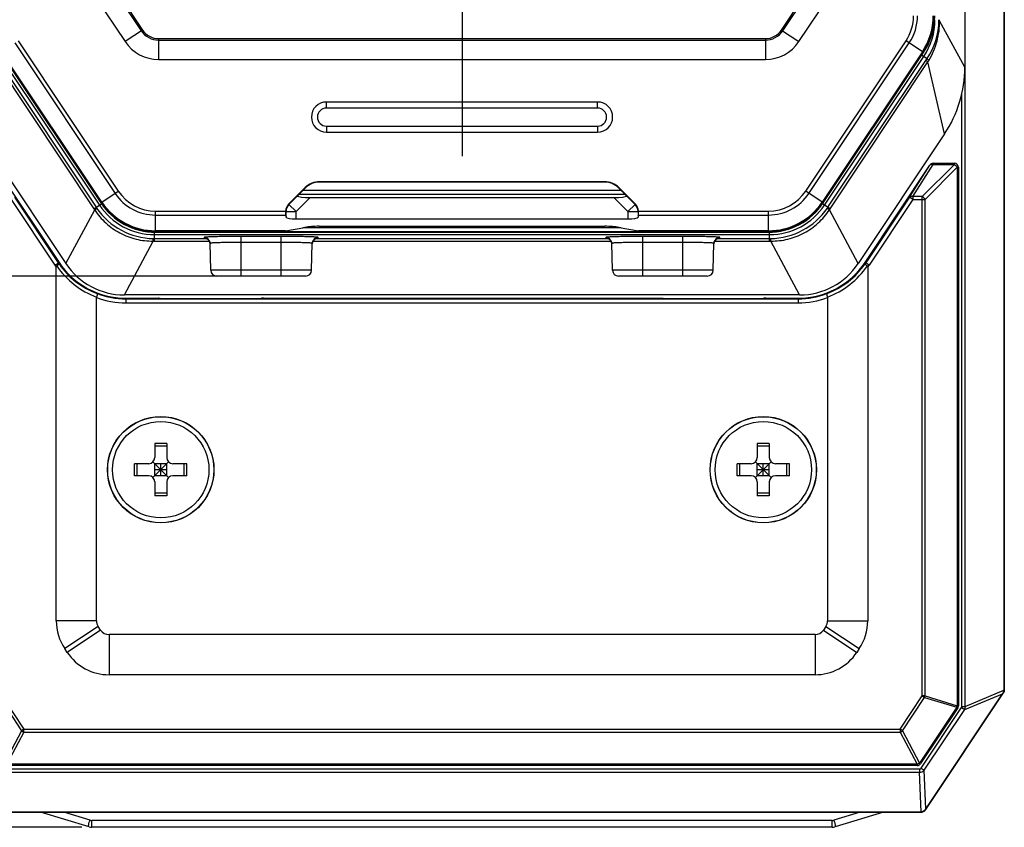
# Model space of a CAD drawing. Header units: millimetres. Extents: x 55 to 505, y 65 to 368.
# Tile 5 of 19: x 98 to 147, y 162 to 202. Entities that reach past the tile are written whole.
import ezdxf
from ezdxf.enums import TextEntityAlignment as Align

# ---------------------------------------------------------------- set-up
doc = ezdxf.new("R2010")
doc.units = ezdxf.units.MM
doc.header["$LTSCALE"] = 32.67
doc.linetypes.add('CENTER', pattern=[0.6, 0.375, -0.075, 0.075, -0.075])
doc.layers.get('0').update_dxf_attribs({"linetype": 'CONTINUOUS'})
for name, color, linetype in [('00_COMPONENTS', 7, 'CONTINUOUS'), ('20_ALL_FEATURES', 7, 'CONTINUOUS'), ('51__DRAFT_DIMS', 7, 'CONTINUOUS')]:
    doc.layers.add(name, color=color, linetype=linetype)
doc.styles.get("Standard").update_dxf_attribs({"font": 'simfang.ttf'})
doc.dimstyles.new('DIMSTYLE_1', dxfattribs={"dimtxt": 3, "dimasz": 3, "dimexe": 2.5, "dimexo": 0.5, "dimgap": 0.75, "dimtad": 1, "dimdec": 1, "dimdsep": 46, "dimtxsty": 'STANDARD', "dimblk": '_FILLED', "dimblk1": '_FILLED', "dimblk2": '_FILLED', "dimcen": 0.09, "dimclrt": 3, "dimazin": 2, "dimtp": 0.3, "dimtm": 0.3, "dimtfac": 1, "dimtdec": 1, "dimtofl": 0, "dimtmove": 0, "dimatfit": 3, "dimldrblk": '_FILLED', "dimfxl": 1, "dimtolj": 1, "dimarcsym": 0})
doc.dimstyles.new('DIMSTYLE_2', dxfattribs={"dimtxt": 3, "dimasz": 3, "dimexe": 2.5, "dimexo": 0.5, "dimgap": 0.75, "dimtad": 1, "dimdsep": 46, "dimtxsty": 'STANDARD', "dimblk": '_FILLED', "dimblk1": '_FILLED', "dimblk2": '_FILLED', "dimcen": 0.09, "dimclrt": 3, "dimazin": 2, "dimtp": 0.3, "dimtm": 0.3, "dimtfac": 1, "dimtofl": 0, "dimtmove": 0, "dimatfit": 3, "dimldrblk": '_FILLED', "dimfxl": 1, "dimtolj": 1, "dimarcsym": 0})

# ---------------------------------------------------------------- blocks, each defined once
blk = doc.blocks.new('_FILLED')
at = {"color": 0, "linetype": 'ByBlock'}
blk.add_solid([(0, 0), (-1, 0.167), (-1, -0.167)], dxfattribs=at)
blk = doc.blocks.new('*D1')
at = {"layer": '51__DRAFT_DIMS', "color": 4, "transparency": 16777216}
for p, q in [((97.086, 250.89), (56.549, 250.89)), ((59.049, 250.89), (59.049, 206.516)), ((59.049, 162.142), (59.049, 206.516)), ((101.499, 162.142), (56.549, 162.142))]:
    blk.add_line(p, q, dxfattribs=at)
at = {"layer": '51__DRAFT_DIMS', "color": 4, "transparency": 16777216, "xscale": 3, "yscale": 3, "zscale": 3}
for p, rotation in [((59.049, 250.89), 90), ((59.049, 162.142), 270)]:
    blk.add_blockref('_FILLED', p, dxfattribs=dict(at, rotation=rotation))
at = {"layer": '51__DRAFT_DIMS', "color": 3, "transparency": 16777216}
blk.add_text('88.7', height=3, rotation=90, dxfattribs=at).set_placement((58.299, 206.516), align=Align.CENTER)
blk = doc.blocks.new('*D12')
at = {"layer": '51__DRAFT_DIMS', "color": 4, "transparency": 16777216}
for p, q in [((91.753, 223.49), (73.403, 223.49)), ((75.903, 223.49), (75.903, 206.54)), ((75.903, 189.59), (75.903, 206.54)), ((108.926, 189.59), (73.403, 189.59))]:
    blk.add_line(p, q, dxfattribs=at)
at = {"layer": '51__DRAFT_DIMS', "color": 4, "transparency": 16777216, "xscale": 3, "yscale": 3, "zscale": 3}
for p, rotation in [((75.903, 223.49), 90), ((75.903, 189.59), 270)]:
    blk.add_blockref('_FILLED', p, dxfattribs=dict(at, rotation=rotation))
at = {"layer": '51__DRAFT_DIMS', "color": 3, "transparency": 16777216}
blk.add_text('33.9', height=3, rotation=90, dxfattribs=at).set_placement((75.153, 206.54), align=Align.CENTER)

msp = doc.modelspace()

# ---------------------------------------------------------------- linework, layer by layer
at = {"layer": '00_COMPONENTS', "color": 4}
for p, q in [((145.485, 168.166), (145.485, 245.613)), ((99.632, 209.037), (104.456, 201.804)), ((99.694, 209.078), (104.518, 201.845)), ((136.333, 201.845), (141.157, 209.078)), ((136.395, 201.804), (141.219, 209.037)), ((145.46, 199.996), (144.203, 202.308)), ((104.518, 201.845), (103.654, 201.269)), ((136.333, 201.845), (137.197, 201.269)), ((98.156, 201.201), (103.15, 193.712)), ((98.32, 201.31), (103.314, 193.822)), ((105.318, 201.417), (105.318, 200.378)), ((105.318, 201.417), (135.533, 201.417)), ((105.318, 201.342), (135.533, 201.342)), ((135.533, 201.417), (135.533, 200.378)), ((137.537, 193.822), (142.531, 201.31)), ((137.701, 193.712), (142.695, 201.201)), ((143.406, 200.726), (142.531, 201.31)), ((97.434, 200.53), (102.372, 193.126)), ((102.458, 193.251), (97.464, 200.739)), ((102.497, 193.277), (97.503, 200.765)), ((143.348, 200.765), (138.354, 193.277)), ((143.387, 200.739), (138.393, 193.251)), ((138.479, 193.126), (143.417, 200.53)), ((143.319, 200.596), (143.582, 200.42)), ((97.226, 200.255), (102.101, 192.946)), ((97.332, 200.326), (102.207, 193.016)), ((138.644, 193.016), (143.519, 200.326)), ((138.75, 192.946), (143.625, 200.255)), ((143.519, 200.326), (143.582, 200.42)), ((143.625, 200.255), (143.519, 200.326)), ((144.452, 196.667), (143.625, 200.255)), ((145.317, 168.166), (145.317, 198.692)), ((113.676, 197.96), (113.676, 198.26)), ((127.176, 197.96), (127.176, 198.26)), ((127.176, 197.96), (113.676, 197.96)), ((113.676, 197.06), (113.676, 196.76)), ((113.676, 197.06), (127.176, 197.06)), ((127.176, 197.06), (127.176, 196.76)), ((142.707, 193.518), (143.724, 195.118)), ((142.873, 193.548), (143.89, 195.148)), ((143.343, 193.548), (144.943, 195.148)), ((143.724, 195.118), (143.724, 195.118)), ((143.89, 195.148), (143.89, 195.207)), ((143.89, 195.148), (144.943, 195.148)), ((144.943, 195.207), (144.943, 195.148)), ((143.484, 193.407), (145.084, 195.007)), ((145.084, 195.007), (145.143, 195.007)), ((145.084, 195.007), (145.084, 168.199)), ((113.326, 194.292), (113.334, 194.274)), ((127.525, 194.292), (127.517, 194.274)), ((102.439, 193.238), (103.314, 193.822)), ((112.323, 193.677), (128.528, 193.677)), ((112.522, 193.876), (128.33, 193.876)), ((112.619, 194), (112.627, 193.981)), ((128.232, 194), (128.224, 193.981)), ((138.412, 193.238), (137.537, 193.822)), ((97.978, 193.407), (100.16, 190.135)), ((98.144, 193.518), (100.326, 190.246)), ((102.101, 192.946), (102.47, 193.192)), ((111.789, 193.17), (111.809, 193.161)), ((111.809, 193.161), (112.273, 193.626)), ((112.163, 192.808), (111.809, 193.161)), ((112.163, 192.808), (112.861, 193.507)), ((127.99, 193.507), (128.688, 192.808)), ((128.578, 193.626), (129.042, 193.161)), ((129.042, 193.161), (128.688, 192.808)), ((129.062, 193.17), (129.042, 193.161)), ((138.75, 192.946), (138.381, 193.192)), ((142.707, 193.518), (140.525, 190.246)), ((142.873, 193.407), (140.691, 190.135)), ((142.873, 193.407), (142.707, 193.518)), ((143.343, 193.548), (142.873, 193.548)), ((142.873, 193.548), (142.873, 193.407)), ((142.873, 193.407), (143.484, 193.407)), ((143.343, 168.683), (143.343, 193.548)), ((143.484, 168.683), (143.484, 193.407)), ((100.704, 190.212), (102.137, 192.893)), ((105.17, 191.777), (105.17, 192.829)), ((105.17, 192.829), (111.643, 192.829)), ((111.643, 192.816), (111.663, 192.808)), ((111.663, 192.526), (111.663, 192.808)), ((111.663, 192.808), (112.163, 192.808)), ((112.163, 192.44), (112.163, 192.808)), ((128.688, 192.808), (129.188, 192.808)), ((128.688, 192.808), (128.688, 192.44)), ((129.208, 192.816), (129.188, 192.808)), ((129.188, 192.808), (129.188, 192.526)), ((129.208, 192.829), (135.681, 192.829)), ((135.681, 191.777), (135.681, 192.829)), ((140.147, 190.212), (138.714, 192.893)), ((105.17, 192.632), (111.647, 192.632)), ((129.204, 192.632), (135.681, 192.632)), ((105.114, 191.334), (105.114, 191.778)), ((111.635, 191.847), (105.17, 191.847)), ((135.681, 191.8), (105.17, 191.8)), ((128.346, 192), (112.505, 192)), ((135.681, 191.847), (129.216, 191.847)), ((135.738, 191.334), (135.738, 191.778)), ((103.615, 188.655), (105.049, 191.334)), ((105.114, 191.659), (135.738, 191.659)), ((105.114, 191.461), (107.709, 191.461)), ((105.114, 191.334), (107.847, 191.334)), ((107.583, 191.516), (107.583, 191.49)), ((109.426, 189.59), (109.426, 191.564)), ((111.426, 191.564), (109.426, 191.564)), ((111.426, 191.265), (109.426, 191.265)), ((111.426, 189.59), (111.426, 191.564)), ((113.004, 191.334), (127.847, 191.334)), ((113.142, 191.461), (127.709, 191.461)), ((113.182, 191.476), (113.184, 191.476)), ((113.268, 191.49), (113.268, 191.516)), ((127.583, 191.516), (127.583, 191.49)), ((131.426, 191.564), (129.426, 191.564)), ((129.426, 189.59), (129.426, 191.564)), ((131.426, 191.265), (129.426, 191.265)), ((131.426, 189.59), (131.426, 191.564)), ((133.004, 191.334), (135.738, 191.334)), ((133.142, 191.461), (135.738, 191.461)), ((133.182, 191.476), (133.184, 191.476)), ((133.268, 191.49), (133.268, 191.516)), ((137.236, 188.655), (135.802, 191.334)), ((100.16, 190.135), (100.361, 190.269)), ((140.691, 190.135), (140.49, 190.269)), ((111.426, 189.89), (109.426, 189.89)), ((131.426, 189.89), (129.426, 189.89)), ((103.693, 188.487), (103.693, 188.26)), ((103.693, 188.46), (137.158, 188.46)), ((103.693, 188.26), (137.158, 188.26)), ((105.309, 188.487), (105.305, 188.487)), ((105.437, 188.483), (105.438, 188.483)), ((106.409, 188.479), (106.409, 188.479)), ((109.442, 188.479), (109.442, 188.479)), ((110.413, 188.483), (110.414, 188.483)), ((110.546, 188.487), (110.542, 188.487)), ((130.309, 188.487), (130.305, 188.487)), ((130.437, 188.483), (130.438, 188.483)), ((131.409, 188.479), (131.409, 188.479)), ((134.442, 188.479), (134.442, 188.479)), ((135.413, 188.483), (135.414, 188.483)), ((135.546, 188.487), (135.542, 188.487)), ((137.158, 188.487), (137.158, 188.26)), ((102.226, 172.426), (100.226, 172.426)), ((102.309, 172.149), (100.645, 171.04)), ((138.542, 172.149), (140.206, 171.04)), ((138.626, 172.426), (140.626, 172.426)), ((102.434, 171.962), (100.77, 170.853)), ((102.85, 171.74), (102.85, 169.74)), ((138.001, 171.74), (138.001, 169.74)), ((138.417, 171.962), (140.081, 170.853)), ((97.508, 168.683), (98.615, 167.022)), ((142.236, 167.022), (143.343, 168.683)), ((143.484, 168.683), (143.343, 168.683)), ((143.343, 168.683), (143.46, 168.605)), ((143.484, 168.683), (145.084, 168.199)), ((145.454, 168.006), (147.34, 168.795)), ((145.485, 168.166), (147.407, 168.97)), ((147.36, 168.824), (147.372, 168.816)), ((147.407, 168.98), (147.422, 168.98)), ((97.391, 168.605), (98.498, 166.944)), ((142.353, 166.944), (143.46, 168.605)), ((143.46, 168.605), (145.06, 168.121)), ((145.143, 168.199), (145.084, 168.199)), ((145.317, 168.166), (145.485, 168.166)), ((145.06, 168.121), (143.21, 165.344)), ((143.288, 165.093), (145.299, 168.109)), ((143.443, 164.99), (145.454, 168.006)), ((145.06, 168.121), (145.109, 168.088)), ((145.299, 168.109), (145.454, 168.006)), ((98.498, 166.944), (97.641, 165.344)), ((98.615, 166.881), (97.759, 165.281)), ((98.615, 167.022), (98.498, 166.944)), ((98.615, 167.022), (142.236, 167.022)), ((98.615, 166.881), (98.615, 167.022)), ((98.615, 166.881), (142.236, 166.881)), ((142.353, 166.944), (142.236, 167.022)), ((142.236, 167.022), (142.236, 166.881)), ((142.236, 166.881), (143.092, 165.281)), ((142.353, 166.944), (143.21, 165.344)), ((143.092, 165.281), (97.759, 165.281)), ((143.092, 165.281), (143.092, 165.222)), ((143.258, 165.312), (143.21, 165.344)), ((97.64, 165.049), (143.211, 165.049)), ((97.64, 164.883), (143.211, 164.883)), ((143.211, 165.049), (143.211, 164.883)), ((143.282, 162.908), (143.211, 164.883)), ((143.288, 165.093), (143.443, 164.99)), ((143.512, 163.056), (143.443, 164.99)), ((101.913, 162.496), (100.602, 162.89)), ((140.249, 162.89), (138.938, 162.496)), ((143.265, 162.89), (143.265, 162.908)), ((143.499, 163.033), (143.515, 163.023)), ((138.852, 162.484), (101.999, 162.484)), ((101.999, 162.142), (101.999, 162.484)), ((138.852, 162.142), (138.852, 162.484))]:
    msp.add_line(p, q, dxfattribs=at)
at = {"layer": '00_COMPONENTS', "color": 7}
for p, q in [((145.46, 245.434), (145.46, 199.996)), ((147.407, 244.799), (147.407, 168.98)), ((147.422, 168.98), (147.422, 244.799)), ((147.426, 244.89), (147.426, 168.89)), ((98.83, 208.502), (103.654, 201.269)), ((137.197, 201.269), (142.021, 208.502)), ((97.445, 200.726), (102.439, 193.238)), ((102.494, 193.275), (97.5, 200.764)), ((143.351, 200.764), (138.357, 193.275)), ((138.412, 193.238), (143.406, 200.726)), ((105.318, 200.378), (135.533, 200.378)), ((127.176, 198.26), (113.676, 198.26)), ((96.399, 196.667), (100.704, 190.212)), ((113.676, 196.76), (127.176, 196.76)), ((144.452, 196.667), (140.147, 190.212)), ((97.127, 195.118), (100.361, 190.269)), ((140.49, 190.269), (143.724, 195.118)), ((143.89, 195.207), (144.943, 195.207)), ((145.143, 195.007), (145.143, 168.199)), ((127.525, 194.292), (113.326, 194.292)), ((127.517, 194.274), (113.334, 194.274)), ((112.619, 194), (111.789, 193.17)), ((112.417, 193.771), (112.627, 193.981)), ((128.434, 193.771), (128.224, 193.981)), ((129.062, 193.17), (128.232, 194)), ((112.861, 193.507), (127.99, 193.507)), ((111.647, 192.632), (111.663, 192.526)), ((112.163, 192.44), (128.688, 192.44)), ((129.204, 192.632), (129.188, 192.526)), ((111.601, 191.844), (105.17, 191.844)), ((105.17, 191.777), (135.681, 191.777)), ((111.635, 191.847), (112.608, 192.018)), ((113.315, 192.07), (127.536, 192.07)), ((128.243, 192.018), (129.216, 191.847)), ((135.681, 191.844), (129.251, 191.844)), ((107.918, 189.882), (107.883, 191.224)), ((107.883, 191.212), (107.883, 191.198)), ((112.933, 189.882), (112.968, 191.224)), ((112.968, 191.198), (112.968, 191.212)), ((127.918, 189.882), (127.883, 191.224)), ((127.883, 191.212), (127.883, 191.198)), ((132.933, 189.882), (132.968, 191.224)), ((132.968, 191.198), (132.968, 191.212)), ((100.226, 172.426), (100.226, 190.04)), ((140.626, 190.04), (140.626, 172.426)), ((112.633, 189.59), (108.218, 189.59)), ((132.633, 189.59), (128.218, 189.59)), ((102.226, 172.426), (102.226, 188.523)), ((137.236, 188.655), (103.615, 188.655)), ((103.693, 188.487), (105.305, 188.487)), ((105.305, 188.487), (105.309, 188.487)), ((105.437, 188.483), (105.432, 188.483)), ((105.432, 188.483), (105.438, 188.483)), ((105.437, 188.483), (106.409, 188.479)), ((106.409, 188.479), (109.442, 188.479)), ((106.409, 188.479), (106.409, 188.479)), ((109.442, 188.479), (110.414, 188.483)), ((109.442, 188.479), (109.442, 188.479)), ((110.419, 188.483), (110.413, 188.483)), ((110.419, 188.483), (110.414, 188.483)), ((110.546, 188.487), (110.542, 188.487)), ((110.546, 188.487), (130.305, 188.487)), ((130.305, 188.487), (130.309, 188.487)), ((130.437, 188.483), (130.432, 188.483)), ((130.432, 188.483), (130.438, 188.483)), ((130.437, 188.483), (131.409, 188.479)), ((131.409, 188.479), (131.409, 188.479)), ((131.409, 188.479), (134.442, 188.479)), ((134.442, 188.479), (135.414, 188.483)), ((134.442, 188.479), (134.442, 188.479)), ((135.419, 188.483), (135.413, 188.483)), ((135.419, 188.483), (135.414, 188.483)), ((135.546, 188.487), (135.542, 188.487)), ((135.546, 188.487), (137.158, 188.487)), ((138.626, 188.523), (138.626, 172.426)), ((105.126, 181.25), (105.126, 180.55)), ((105.726, 181.25), (105.126, 181.25)), ((105.726, 181.118), (105.126, 181.118)), ((105.726, 181.25), (105.726, 180.55)), ((135.726, 181.25), (135.126, 181.25)), ((135.126, 181.25), (135.126, 180.55)), ((135.726, 181.118), (135.126, 181.118)), ((135.726, 181.25), (135.726, 180.55)), ((104.826, 180.25), (104.126, 180.25)), ((104.126, 179.65), (104.126, 180.25)), ((104.257, 179.65), (104.257, 180.25)), ((105.813, 179.562), (105.038, 180.337)), ((105.038, 179.562), (105.813, 180.337)), ((105.726, 180.25), (105.126, 180.25)), ((105.126, 179.65), (105.126, 180.25)), ((105.726, 179.95), (105.126, 179.95)), ((105.426, 179.65), (105.426, 180.25)), ((105.726, 179.65), (105.726, 180.25)), ((106.726, 180.25), (106.026, 180.25)), ((106.594, 179.65), (106.594, 180.25)), ((106.726, 179.65), (106.726, 180.25)), ((134.826, 180.25), (134.126, 180.25)), ((134.126, 179.65), (134.126, 180.25)), ((134.257, 179.65), (134.257, 180.25)), ((135.813, 179.562), (135.038, 180.337)), ((135.038, 179.562), (135.813, 180.337)), ((135.726, 180.25), (135.126, 180.25)), ((135.126, 179.65), (135.126, 180.25)), ((135.726, 179.95), (135.126, 179.95)), ((135.426, 179.65), (135.426, 180.25)), ((135.726, 179.65), (135.726, 180.25)), ((136.726, 180.25), (136.026, 180.25)), ((136.594, 179.65), (136.594, 180.25)), ((136.726, 179.65), (136.726, 180.25)), ((104.826, 179.65), (104.126, 179.65)), ((105.726, 179.65), (105.126, 179.65)), ((106.726, 179.65), (106.026, 179.65)), ((134.826, 179.65), (134.126, 179.65)), ((135.726, 179.65), (135.126, 179.65)), ((136.726, 179.65), (136.026, 179.65)), ((105.126, 179.35), (105.126, 178.65)), ((105.726, 179.35), (105.726, 178.65)), ((135.126, 179.35), (135.126, 178.65)), ((135.726, 179.35), (135.726, 178.65)), ((105.726, 178.781), (105.126, 178.781)), ((105.726, 178.65), (105.126, 178.65)), ((135.726, 178.781), (135.126, 178.781)), ((135.726, 178.65), (135.126, 178.65)), ((102.434, 171.962), (102.309, 172.149)), ((138.542, 172.149), (138.417, 171.962)), ((138.001, 171.74), (102.85, 171.74)), ((100.77, 170.853), (100.645, 171.04)), ((140.206, 171.04), (140.081, 170.853)), ((138.001, 169.74), (102.85, 169.74)), ((143.499, 163.034), (147.34, 168.795)), ((143.512, 163.025), (147.372, 168.816)), ((143.515, 163.023), (147.426, 168.89)), ((147.409, 168.895), (147.426, 168.89)), ((145.109, 168.088), (143.258, 165.312)), ((143.092, 165.222), (97.759, 165.222)), ((97.586, 162.908), (143.265, 162.908)), ((97.586, 162.893), (143.265, 162.893)), ((97.586, 162.89), (143.265, 162.89)), ((101.855, 162.163), (99.435, 162.89)), ((141.416, 162.89), (138.996, 162.163)), ((138.852, 162.142), (101.999, 162.142))]:
    msp.add_line(p, q, dxfattribs=at)
for points in [[(107.655, 191.479), (107.655, 191.479), (107.655, 191.479), (107.655, 191.479), (107.656, 191.478), (107.657, 191.478), (107.658, 191.478), (107.66, 191.478), (107.661, 191.477), (107.664, 191.477), (107.666, 191.476), (107.669, 191.475), (107.672, 191.475), (107.676, 191.474), (107.68, 191.472), (107.684, 191.471), (107.688, 191.47), (107.693, 191.468), (107.698, 191.466), (107.703, 191.464), (107.709, 191.461), (107.714, 191.459), (107.72, 191.456), (107.727, 191.453), (107.733, 191.449), (107.74, 191.445), (107.747, 191.441), (107.754, 191.436), (107.761, 191.431), (107.769, 191.425), (107.777, 191.419), (107.784, 191.412), (107.792, 191.406), (107.799, 191.398), (107.806, 191.39), (107.814, 191.382), (107.821, 191.373), (107.827, 191.364), (107.834, 191.355), (107.84, 191.345), (107.846, 191.335), (107.852, 191.324), (107.857, 191.313), (107.862, 191.302), (107.866, 191.29), (107.87, 191.277), (107.874, 191.265), (107.877, 191.252), (107.879, 191.239), (107.881, 191.225), (107.883, 191.212)], [(112.968, 191.212), (112.97, 191.226), (112.972, 191.239), (112.974, 191.252), (112.977, 191.265), (112.981, 191.278), (112.985, 191.29), (112.989, 191.302), (112.994, 191.314), (113, 191.325), (113.005, 191.336), (113.011, 191.346), (113.018, 191.356), (113.024, 191.365), (113.031, 191.374), (113.038, 191.383), (113.045, 191.391), (113.053, 191.399), (113.06, 191.406), (113.068, 191.413), (113.075, 191.42), (113.083, 191.426), (113.091, 191.432), (113.098, 191.437), (113.105, 191.441), (113.112, 191.446), (113.119, 191.45), (113.125, 191.453), (113.131, 191.456), (113.137, 191.459), (113.143, 191.462), (113.149, 191.464), (113.154, 191.466), (113.159, 191.468), (113.164, 191.47), (113.168, 191.471), (113.172, 191.473), (113.176, 191.474), (113.18, 191.475), (113.183, 191.476), (113.186, 191.476), (113.188, 191.477), (113.19, 191.477), (113.192, 191.478), (113.193, 191.478), (113.194, 191.478), (113.195, 191.478), (113.196, 191.479), (113.196, 191.479)], [(127.655, 191.479), (127.655, 191.479), (127.655, 191.479), (127.655, 191.479), (127.656, 191.478), (127.657, 191.478), (127.658, 191.478), (127.66, 191.478), (127.661, 191.477), (127.664, 191.477), (127.666, 191.476), (127.669, 191.475), (127.672, 191.475), (127.676, 191.474), (127.68, 191.472), (127.684, 191.471), (127.688, 191.47), (127.693, 191.468), (127.698, 191.466), (127.703, 191.464), (127.709, 191.461), (127.714, 191.459), (127.72, 191.456), (127.727, 191.453), (127.733, 191.449), (127.74, 191.445), (127.747, 191.441), (127.754, 191.436), (127.761, 191.431), (127.769, 191.425), (127.777, 191.419), (127.784, 191.412), (127.792, 191.406), (127.799, 191.398), (127.806, 191.39), (127.814, 191.382), (127.821, 191.373), (127.827, 191.364), (127.834, 191.355), (127.84, 191.345), (127.846, 191.335), (127.852, 191.324), (127.857, 191.313), (127.862, 191.302), (127.866, 191.29), (127.87, 191.277), (127.874, 191.265), (127.877, 191.252), (127.879, 191.239), (127.881, 191.225), (127.883, 191.212)], [(132.968, 191.212), (132.97, 191.226), (132.972, 191.239), (132.974, 191.252), (132.977, 191.265), (132.981, 191.278), (132.985, 191.29), (132.989, 191.302), (132.994, 191.314), (133, 191.325), (133.005, 191.336), (133.011, 191.346), (133.018, 191.356), (133.024, 191.365), (133.031, 191.374), (133.038, 191.383), (133.045, 191.391), (133.053, 191.399), (133.06, 191.406), (133.068, 191.413), (133.075, 191.42), (133.083, 191.426), (133.091, 191.432), (133.098, 191.437), (133.105, 191.441), (133.112, 191.446), (133.119, 191.45), (133.125, 191.453), (133.131, 191.456), (133.137, 191.459), (133.143, 191.462), (133.149, 191.464), (133.154, 191.466), (133.159, 191.468), (133.164, 191.47), (133.168, 191.471), (133.172, 191.473), (133.176, 191.474), (133.18, 191.475), (133.183, 191.476), (133.186, 191.476), (133.188, 191.477), (133.19, 191.477), (133.192, 191.478), (133.193, 191.478), (133.194, 191.478), (133.195, 191.478), (133.196, 191.479), (133.196, 191.479)]]:
    msp.add_lwpolyline(points, dxfattribs=at)
for centre, radius in [((105.426, 179.949), 2.649), ((105.426, 179.949), 2.64), ((135.426, 179.949), 2.649), ((135.426, 179.949), 2.64), ((105.426, 179.95), 2.4), ((135.426, 179.95), 2.4)]:
    msp.add_circle(centre, radius, dxfattribs=at)
at = {"layer": '00_COMPONENTS', "color": 4}
for centre, radius, start, end in [((140.676, 202.548), 2.231, 326.3, 360), ((140.676, 202.548), 2.428, 326.3, 360), ((140.676, 202.548), 3.212, 326.3, 360), ((140.676, 202.548), 3.259, 326.3, 360), ((140.676, 202.359), 3.296, 326.3, 360), ((140.677, 202.365), 3.496, 326.2081, 359.2516), ((141.121, 202.359), 3.052, 359.2525, 360), ((140.165, 202.359), 4.039, 359.2736, 360), ((105.318, 202.378), 1.036, 213.7, 270), ((105.318, 202.378), 0.961, 213.7, 270), ((135.533, 202.378), 0.961, 270, 326.3), ((135.533, 202.378), 1.036, 270, 326.3), ((156.777, 192.436), 15.302, 148.9221, 149.2675), ((113.676, 197.51), 0.45, 90, 270), ((127.176, 197.51), 0.45, 270, 90), ((105.17, 195.059), 2.428, 213.7, 270), ((105.17, 195.059), 2.231, 213.7, 270), ((135.681, 195.059), 2.231, 270, 326.3), ((135.681, 195.059), 2.428, 270, 326.3), ((105.17, 195.059), 3.259, 213.7, 270), ((105.17, 195.059), 3.212, 213.7, 270), ((112.163, 192.808), 0.5, 135.0169, 179.9831), ((128.688, 192.808), 0.5, 0.0169, 44.9831), ((135.681, 195.059), 3.212, 270, 326.3), ((135.681, 195.059), 3.259, 270, 326.3), ((105.665, 195.322), 4.283, 213.7, 214.5606), ((104.941, 194.84), 3.286, 213.7, 214.5721), ((105.117, 194.961), 3.5, 214.5711, 269.1289), ((105.114, 194.955), 3.296, 213.7, 270), ((135.738, 194.955), 3.296, 270, 326.3), ((135.734, 194.961), 3.5, 270.8711, 325.4289), ((135.91, 194.84), 3.286, 325.4279, 326.3), ((135.186, 195.322), 4.283, 325.4394, 326.3), ((105.114, 195.617), 4.283, 269.1394, 270), ((105.114, 194.747), 3.286, 269.1279, 270), ((107.583, 191.216), 0.3, 1.5108, 90.0112), ((107.583, 191.188), 0.302, 73.9544, 89.9622), ((107.793, 192.988), 1.517, 264.4845, 265.2907), ((107.582, 191.19), 0.302, 4.1896, 21.8339), ((107.584, 191.19), 0.3, 1.5016, 4.1382), ((113.268, 191.216), 0.3, 89.9888, 178.4892), ((113.267, 191.19), 0.3, 89.9893, 175.807), ((113.267, 191.19), 0.3, 175.8137, 178.4984), ((127.583, 191.216), 0.3, 1.5108, 90.0112), ((127.583, 191.188), 0.302, 73.9544, 89.9622), ((127.793, 192.988), 1.517, 264.4845, 265.2907), ((127.582, 191.19), 0.302, 4.1896, 21.8339), ((127.584, 191.19), 0.3, 1.5016, 4.1382), ((133.268, 191.216), 0.3, 89.9888, 178.4892), ((133.267, 191.19), 0.3, 89.9893, 175.807), ((133.267, 191.19), 0.3, 175.8137, 178.4984), ((135.738, 194.747), 3.286, 270, 270.8721), ((135.738, 195.617), 4.283, 270, 270.8606), ((103.693, 192.492), 4.047, 213.7049, 214.574), ((137.158, 192.492), 4.047, 325.426, 326.2951), ((103.693, 192.492), 4.247, 213.7049, 215.2658), ((103.718, 192.492), 4.22, 214.6108, 249.3437), ((103.66, 192.492), 4.02, 214.844, 249.723), ((137.191, 192.492), 4.02, 290.277, 325.156), ((137.133, 192.492), 4.22, 290.6563, 325.3891), ((137.158, 192.492), 4.247, 324.7342, 326.2951), ((103.693, 192.492), 4.231, 249.7042, 270), ((103.693, 192.492), 4.032, 249.2798, 270), ((137.158, 192.492), 4.032, 270, 290.7202), ((137.158, 192.492), 4.231, 270, 290.2958), ((143.2, 168.727), 0.288, 334.9659, 351.3511), ((144.8, 168.242), 0.288, 334.9659, 351.3511), ((101.999, 162.784), 0.3, 253.3021, 269.9987), ((138.852, 162.784), 0.3, 270.001, 286.6983)]:
    msp.add_arc(centre, radius, start, end, dxfattribs=at)
at = {"layer": '00_COMPONENTS', "color": 7}
for centre, radius, start, end in [((140.676, 202.548), 3.216, 326.3, 360), ((140.676, 202.548), 3.283, 326.3, 360), ((105.318, 202.378), 2, 213.7, 270), ((135.533, 202.378), 2, 270, 326.3), ((139.461, 199.996), 5.999, 326.2999, 0.0001), ((113.676, 197.51), 0.75, 90, 270), ((127.176, 197.51), 0.75, 270, 90), ((143.89, 195.007), 0.2, 90, 146.2951), ((144.943, 195.007), 0.2, 0, 90), ((105.17, 195.059), 3.283, 213.7, 270), ((105.17, 195.059), 3.216, 213.7, 270), ((135.681, 195.059), 3.216, 270, 326.3), ((135.681, 195.059), 3.283, 270, 326.3), ((112.112, 192.817), 0.469, 178.5705, 180.0939), ((128.739, 192.817), 0.469, 359.9061, 1.4295), ((103.693, 192.492), 4.005, 213.7049, 270), ((103.615, 192.154), 3.499, 213.6994, 270.0006), ((137.158, 192.492), 4.005, 270, 326.2951), ((137.236, 192.154), 3.499, 269.9994, 326.3006), ((108.218, 189.89), 0.3, 181.5005, 270), ((112.633, 189.89), 0.3, 270, 358.4995), ((128.218, 189.89), 0.3, 181.5005, 270), ((132.633, 189.89), 0.3, 270, 358.4995), ((104.826, 180.55), 0.3, 270, 360), ((106.026, 180.55), 0.3, 180, 270), ((134.826, 180.55), 0.3, 270, 360), ((136.026, 180.55), 0.3, 180, 270), ((104.826, 179.35), 0.3, 0, 90), ((106.026, 179.35), 0.3, 90, 180), ((134.826, 179.35), 0.3, 0, 90), ((136.026, 179.35), 0.3, 90, 180), ((102.726, 172.426), 2.5, 180, 213.683), ((102.726, 172.426), 0.5, 180, 213.683), ((138.126, 172.426), 0.5, 326.317, 360), ((138.126, 172.426), 2.5, 326.317, 360), ((102.85, 172.24), 0.5, 213.683, 270), ((138.001, 172.24), 0.5, 270, 326.317), ((102.85, 172.24), 2.5, 213.683, 270), ((138.001, 172.24), 2.5, 270, 326.317), ((147.127, 168.98), 0.28, 326.1418, 357.88), ((147.126, 168.98), 0.296, 326.3099, 360), ((144.943, 168.199), 0.2, 326.317, 360), ((143.092, 165.422), 0.2, 270, 326.317), ((143.265, 163.19), 0.296, 270, 326.3099), ((143.265, 163.19), 0.3, 270, 326.3099), ((101.999, 162.642), 0.5, 253.3008, 270), ((138.852, 162.642), 0.5, 270, 286.6992)]:
    msp.add_arc(centre, radius, start, end, dxfattribs=at)
for centre, major_axis, ratio, start_param, end_param in [((113.326, 193.292), (-0.383, 0.924), 0.999599, -0.392557, 0.392557), ((113.334, 193.274), (0.383, -0.924), 0.999599, 2.749036, 3.53415), ((127.517, 193.274), (-0.383, -0.924), 0.999599, 2.749036, 3.53415), ((127.525, 193.292), (0.383, 0.924), 0.999599, -0.392557, 0.392557), ((112.424, 193.771), (0.2, 0.2), 0.01851, 1.589317, 2.406116), ((128.427, 193.771), (0.2, -0.2), 0.01851, 0.735476, 1.552276), ((112.143, 192.816), (0.462, -0.191), 0.999599, 2.749036, 3.509203), ((112.949, 193.595), (0.713, 0.011), 0.122744, -3.034909, -1.696746), ((127.902, 193.595), (0.713, -0.011), 0.122744, -1.444847, -0.106684), ((128.708, 192.816), (0.462, 0.191), 0.999599, -0.367611, 0.392557), ((111.648, 192.829), (0, 0.2), 0.026186, -4.649964, -3.316126), ((129.203, 192.829), (0, 0.2), 0.026186, -2.96706, -1.633221), ((112.163, 192.529), (0.5, 0), 0.176327, -3.115413, -1.570796), ((128.688, 192.529), (0.5, 0), 0.176327, -1.570796, -0.02618), ((111.601, 192.044), (0.2, 0), 1, -1.570796, -1.396263), ((113.315, 191.894), (1, 0), 0.176327, 1.570796, 2.356194), ((127.536, 191.894), (1, 0), 0.176327, 0.785398, 1.570796), ((129.251, 192.044), (0.2, 0), 1, -1.745329, -1.570796), ((147.599, 169.155), (0.32, 0.459), 0.016465, -3.89532, -3.798106), ((147.133, 168.98), (0.274, 0), 0.999639, -0.037583, 0), ((143.265, 163.182), (0, 0.275), 0.999657, -3.141593, -3.081113), ((143.275, 163.183), (0.224, -0.149), 0.998996, 0, 0.095343)]:
    msp.add_ellipse(centre, major_axis=major_axis, ratio=ratio, start_param=start_param, end_param=end_param, dxfattribs=at)
at = {"layer": '00_COMPONENTS', "color": 4}
for points, knots in [([(143.672, 200.334), (143.761, 200.482), (143.918, 200.79), (144.087, 201.281), (144.187, 201.79), (144.206, 202.135), (144.203, 202.308)], [0, 0, 0, 0, 0.250082, 0.500101, 0.750066, 1, 1, 1, 1]), ([(144.203, 202.308), (144.199, 202.309), (144.192, 202.31), (144.182, 202.313), (144.176, 202.316), (144.173, 202.318), (144.172, 202.319)], [0, 0, 0, 0, 0.381621, 0.673252, 0.876663, 1, 1, 1, 1]), ([(143.672, 200.334), (143.659, 200.345), (143.64, 200.36), (143.618, 200.38), (143.605, 200.391), (143.595, 200.401), (143.588, 200.409), (143.584, 200.415), (143.582, 200.419), (143.582, 200.42)], [0, 0, 0, 0, 0.406399, 0.571193, 0.709664, 0.821495, 0.906607, 0.965388, 1, 1, 1, 1]), ([(143.724, 195.118), (143.731, 195.128), (143.752, 195.146), (143.793, 195.16), (143.841, 195.161), (143.873, 195.153), (143.89, 195.148)], [0, 0, 0, 0, 0.209832, 0.442355, 0.706512, 1, 1, 1, 1]), ([(142.873, 193.548), (142.857, 193.553), (142.824, 193.561), (142.776, 193.56), (142.735, 193.546), (142.714, 193.528), (142.707, 193.518)], [0, 0, 0, 0, 0.293488, 0.557645, 0.790168, 1, 1, 1, 1]), ([(143.484, 193.407), (143.469, 193.437), (143.428, 193.492), (143.373, 193.533), (143.343, 193.548)], [0, 0, 0, 0, 0.5, 1, 1, 1, 1]), ([(102.137, 192.893), (102.151, 192.903), (102.171, 192.918), (102.195, 192.937), (102.209, 192.949), (102.22, 192.958), (102.228, 192.965), (102.232, 192.971), (102.235, 192.974), (102.235, 192.975)], [0, 0, 0, 0, 0.411442, 0.57793, 0.717455, 0.829562, 0.913928, 0.970496, 1, 1, 1, 1]), ([(102.137, 192.893), (102.215, 192.772), (102.387, 192.541), (102.685, 192.229), (103.021, 191.957), (103.388, 191.73), (103.781, 191.551), (104.193, 191.422), (104.618, 191.347), (104.906, 191.333), (105.049, 191.334)], [0, 0, 0, 0, 0.124987, 0.249984, 0.374989, 0.499998, 0.625006, 0.750011, 0.87501, 1, 1, 1, 1]), ([(135.802, 191.334), (135.945, 191.333), (136.233, 191.347), (136.658, 191.422), (137.07, 191.551), (137.463, 191.73), (137.83, 191.957), (138.166, 192.229), (138.464, 192.541), (138.636, 192.772), (138.714, 192.893)], [0, 0, 0, 0, 0.124987, 0.249984, 0.374989, 0.499998, 0.625006, 0.750011, 0.87501, 1, 1, 1, 1]), ([(138.714, 192.893), (138.7, 192.903), (138.68, 192.918), (138.656, 192.937), (138.642, 192.949), (138.631, 192.958), (138.623, 192.965), (138.619, 192.971), (138.616, 192.974), (138.616, 192.975)], [0, 0, 0, 0, 0.411442, 0.57793, 0.717455, 0.829562, 0.913928, 0.970496, 1, 1, 1, 1]), ([(105.049, 191.334), (105.05, 191.352), (105.052, 191.377), (105.055, 191.407), (105.056, 191.425), (105.058, 191.439), (105.06, 191.45), (105.061, 191.457), (105.063, 191.461), (105.063, 191.462)], [0, 0, 0, 0, 0.411442, 0.57793, 0.717455, 0.829562, 0.913928, 0.970496, 1, 1, 1, 1]), ([(109.426, 191.564), (109.306, 191.564), (109.071, 191.564), (108.781, 191.562), (108.559, 191.559), (108.405, 191.556), (108.26, 191.554), (108.126, 191.551), (108.005, 191.547), (107.898, 191.543), (107.805, 191.539), (107.728, 191.535), (107.674, 191.531), (107.639, 191.528), (107.619, 191.526), (107.604, 191.524), (107.593, 191.521), (107.586, 191.52), (107.583, 191.517), (107.583, 191.516)], [0, 0, 0, 0, 0.194869, 0.382238, 0.470864, 0.554957, 0.633688, 0.706314, 0.772175, 0.830602, 0.881004, 0.922929, 0.956022, 0.969148, 0.979944, 0.98839, 0.994485, 0.998268, 1, 1, 1, 1]), ([(107.583, 191.49), (107.584, 191.489), (107.585, 191.488), (107.59, 191.486), (107.602, 191.483), (107.622, 191.48), (107.638, 191.478), (107.647, 191.477)], [0, 0, 0, 0, 0.028769, 0.080539, 0.268986, 0.575395, 1, 1, 1, 1]), ([(107.667, 191.478), (107.71, 191.466), (107.792, 191.421), (107.845, 191.344), (107.862, 191.302)], [0, 0, 0, 0, 0.500037, 1, 1, 1, 1]), ([(109.426, 191.265), (109.325, 191.265), (109.128, 191.264), (108.886, 191.262), (108.7, 191.26), (108.571, 191.258), (108.45, 191.256), (108.338, 191.253), (108.236, 191.25), (108.146, 191.247), (108.069, 191.244), (108.004, 191.24), (107.959, 191.237), (107.93, 191.234), (107.913, 191.232), (107.9, 191.23), (107.891, 191.228), (107.886, 191.227), (107.883, 191.225), (107.883, 191.224)], [0, 0, 0, 0, 0.194865, 0.382228, 0.470855, 0.55495, 0.633678, 0.706302, 0.772168, 0.830599, 0.881, 0.922923, 0.956021, 0.96915, 0.979947, 0.988393, 0.994486, 0.998268, 1, 1, 1, 1]), ([(113.268, 191.516), (113.268, 191.517), (113.265, 191.52), (113.258, 191.521), (113.247, 191.524), (113.232, 191.526), (113.212, 191.528), (113.177, 191.531), (113.123, 191.535), (113.046, 191.539), (112.953, 191.543), (112.846, 191.547), (112.725, 191.551), (112.591, 191.554), (112.446, 191.556), (112.292, 191.559), (112.07, 191.562), (111.781, 191.564), (111.545, 191.564), (111.426, 191.564)], [0, 0, 0, 0, 0.001732, 0.005515, 0.01161, 0.020056, 0.030851, 0.043977, 0.07707, 0.118995, 0.169397, 0.227823, 0.293685, 0.366311, 0.445041, 0.529134, 0.61776, 0.80513, 1, 1, 1, 1]), ([(112.968, 191.224), (112.968, 191.225), (112.965, 191.227), (112.96, 191.228), (112.951, 191.23), (112.938, 191.232), (112.921, 191.234), (112.892, 191.237), (112.847, 191.24), (112.782, 191.244), (112.705, 191.247), (112.615, 191.25), (112.513, 191.253), (112.401, 191.256), (112.28, 191.258), (112.151, 191.26), (111.965, 191.262), (111.723, 191.264), (111.526, 191.265), (111.426, 191.265)], [0, 0, 0, 0, 0.001732, 0.005514, 0.011607, 0.020052, 0.030849, 0.043978, 0.077076, 0.118999, 0.1694, 0.227831, 0.293696, 0.36632, 0.445049, 0.529143, 0.61777, 0.805134, 1, 1, 1, 1]), ([(113.184, 191.476), (113.196, 191.477), (113.217, 191.479), (113.241, 191.482), (113.255, 191.484), (113.262, 191.486), (113.266, 191.488), (113.268, 191.489), (113.268, 191.49)], [0, 0, 0, 0, 0.426449, 0.734222, 0.843328, 0.922813, 0.973593, 1, 1, 1, 1]), ([(129.426, 191.564), (129.306, 191.564), (129.071, 191.564), (128.781, 191.562), (128.559, 191.559), (128.405, 191.556), (128.26, 191.554), (128.126, 191.551), (128.005, 191.547), (127.898, 191.543), (127.805, 191.539), (127.728, 191.535), (127.674, 191.531), (127.639, 191.528), (127.619, 191.526), (127.604, 191.524), (127.593, 191.521), (127.586, 191.52), (127.583, 191.517), (127.583, 191.516)], [0, 0, 0, 0, 0.194869, 0.382238, 0.470864, 0.554957, 0.633688, 0.706314, 0.772175, 0.830602, 0.881004, 0.922929, 0.956022, 0.969148, 0.979944, 0.98839, 0.994485, 0.998268, 1, 1, 1, 1]), ([(127.583, 191.49), (127.584, 191.489), (127.585, 191.488), (127.59, 191.486), (127.602, 191.483), (127.622, 191.48), (127.638, 191.478), (127.647, 191.477)], [0, 0, 0, 0, 0.028769, 0.080539, 0.268986, 0.575395, 1, 1, 1, 1]), ([(127.667, 191.478), (127.71, 191.466), (127.792, 191.421), (127.845, 191.344), (127.862, 191.302)], [0, 0, 0, 0, 0.500037, 1, 1, 1, 1]), ([(129.426, 191.265), (129.325, 191.265), (129.128, 191.264), (128.886, 191.262), (128.7, 191.26), (128.571, 191.258), (128.45, 191.256), (128.338, 191.253), (128.236, 191.25), (128.146, 191.247), (128.069, 191.244), (128.004, 191.24), (127.959, 191.237), (127.93, 191.234), (127.913, 191.232), (127.9, 191.23), (127.891, 191.228), (127.886, 191.227), (127.883, 191.225), (127.883, 191.224)], [0, 0, 0, 0, 0.194865, 0.382228, 0.470855, 0.55495, 0.633678, 0.706302, 0.772168, 0.830599, 0.881, 0.922923, 0.956021, 0.96915, 0.979947, 0.988393, 0.994486, 0.998268, 1, 1, 1, 1]), ([(133.268, 191.516), (133.268, 191.517), (133.265, 191.52), (133.258, 191.521), (133.247, 191.524), (133.232, 191.526), (133.212, 191.528), (133.177, 191.531), (133.123, 191.535), (133.046, 191.539), (132.953, 191.543), (132.846, 191.547), (132.725, 191.551), (132.591, 191.554), (132.446, 191.556), (132.292, 191.559), (132.07, 191.562), (131.781, 191.564), (131.545, 191.564), (131.426, 191.564)], [0, 0, 0, 0, 0.001732, 0.005515, 0.01161, 0.020056, 0.030851, 0.043977, 0.07707, 0.118995, 0.169397, 0.227823, 0.293685, 0.366311, 0.445041, 0.529134, 0.61776, 0.80513, 1, 1, 1, 1]), ([(132.968, 191.224), (132.968, 191.225), (132.965, 191.227), (132.96, 191.228), (132.951, 191.23), (132.938, 191.232), (132.921, 191.234), (132.892, 191.237), (132.847, 191.24), (132.782, 191.244), (132.705, 191.247), (132.615, 191.25), (132.513, 191.253), (132.401, 191.256), (132.28, 191.258), (132.151, 191.26), (131.965, 191.262), (131.723, 191.264), (131.526, 191.265), (131.426, 191.265)], [0, 0, 0, 0, 0.001732, 0.005514, 0.011607, 0.020052, 0.030849, 0.043978, 0.077076, 0.118999, 0.1694, 0.227831, 0.293696, 0.36632, 0.445049, 0.529143, 0.61777, 0.805134, 1, 1, 1, 1]), ([(133.184, 191.476), (133.196, 191.477), (133.217, 191.479), (133.241, 191.482), (133.255, 191.484), (133.262, 191.486), (133.266, 191.488), (133.268, 191.489), (133.268, 191.49)], [0, 0, 0, 0, 0.426449, 0.734222, 0.843328, 0.922813, 0.973593, 1, 1, 1, 1]), ([(135.802, 191.334), (135.801, 191.352), (135.799, 191.377), (135.796, 191.407), (135.795, 191.425), (135.793, 191.439), (135.791, 191.45), (135.79, 191.457), (135.788, 191.461), (135.788, 191.462)], [0, 0, 0, 0, 0.411442, 0.57793, 0.717455, 0.829562, 0.913928, 0.970496, 1, 1, 1, 1]), ([(109.426, 189.89), (109.327, 189.89), (109.135, 189.889), (108.898, 189.889), (108.717, 189.889), (108.591, 189.888), (108.472, 189.888), (108.363, 189.887), (108.264, 189.887), (108.176, 189.886), (108.11, 189.886), (108.064, 189.885), (108.034, 189.885), (108.007, 189.884), (107.984, 189.884), (107.964, 189.884), (107.948, 189.883), (107.937, 189.883), (107.929, 189.883), (107.925, 189.883), (107.922, 189.882), (107.92, 189.882), (107.919, 189.882), (107.918, 189.882), (107.918, 189.882)], [0, 0, 0, 0, 0.195083, 0.382668, 0.471381, 0.555556, 0.634375, 0.707085, 0.772992, 0.831454, 0.881901, 0.903966, 0.923853, 0.941518, 0.956917, 0.970009, 0.980763, 0.989152, 0.992454, 0.995158, 0.997263, 0.998768, 0.999676, 1, 1, 1, 1]), ([(112.933, 189.882), (112.933, 189.882), (112.932, 189.882), (112.931, 189.882), (112.929, 189.882), (112.926, 189.883), (112.922, 189.883), (112.914, 189.883), (112.903, 189.883), (112.887, 189.884), (112.867, 189.884), (112.844, 189.884), (112.817, 189.885), (112.787, 189.885), (112.741, 189.886), (112.675, 189.886), (112.587, 189.887), (112.488, 189.887), (112.379, 189.888), (112.26, 189.888), (112.134, 189.889), (111.953, 189.889), (111.716, 189.889), (111.524, 189.89), (111.426, 189.89)], [0, 0, 0, 0, 0.000324, 0.001232, 0.002737, 0.004842, 0.007546, 0.010848, 0.019237, 0.029991, 0.043083, 0.058481, 0.076146, 0.096033, 0.118098, 0.168545, 0.227007, 0.292913, 0.365623, 0.444443, 0.528617, 0.61733, 0.804915, 1, 1, 1, 1]), ([(129.426, 189.89), (129.327, 189.89), (129.135, 189.889), (128.898, 189.889), (128.717, 189.889), (128.591, 189.888), (128.472, 189.888), (128.363, 189.887), (128.264, 189.887), (128.176, 189.886), (128.11, 189.886), (128.064, 189.885), (128.034, 189.885), (128.007, 189.884), (127.984, 189.884), (127.964, 189.884), (127.948, 189.883), (127.937, 189.883), (127.929, 189.883), (127.925, 189.883), (127.922, 189.882), (127.92, 189.882), (127.919, 189.882), (127.918, 189.882), (127.918, 189.882)], [0, 0, 0, 0, 0.195083, 0.382668, 0.471381, 0.555556, 0.634375, 0.707085, 0.772992, 0.831454, 0.881901, 0.903966, 0.923853, 0.941518, 0.956917, 0.970009, 0.980763, 0.989152, 0.992454, 0.995158, 0.997263, 0.998768, 0.999676, 1, 1, 1, 1]), ([(132.933, 189.882), (132.933, 189.882), (132.932, 189.882), (132.931, 189.882), (132.929, 189.882), (132.926, 189.883), (132.922, 189.883), (132.914, 189.883), (132.903, 189.883), (132.887, 189.884), (132.867, 189.884), (132.844, 189.884), (132.817, 189.885), (132.787, 189.885), (132.741, 189.886), (132.675, 189.886), (132.587, 189.887), (132.488, 189.887), (132.379, 189.888), (132.26, 189.888), (132.134, 189.889), (131.953, 189.889), (131.716, 189.889), (131.524, 189.89), (131.426, 189.89)], [0, 0, 0, 0, 0.000324, 0.001232, 0.002737, 0.004842, 0.007546, 0.010848, 0.019237, 0.029991, 0.043083, 0.058481, 0.076146, 0.096033, 0.118098, 0.168545, 0.227007, 0.292913, 0.365623, 0.444443, 0.528617, 0.61733, 0.804915, 1, 1, 1, 1]), ([(145.299, 168.109), (145.304, 168.118), (145.313, 168.136), (145.317, 168.156), (145.317, 168.166)], [0, 0, 0, 0, 0.500263, 1, 1, 1, 1]), ([(145.454, 168.006), (145.466, 168.03), (145.484, 168.083), (145.487, 168.138), (145.485, 168.166)], [0, 0, 0, 0, 0.495202, 1, 1, 1, 1]), ([(98.498, 166.944), (98.506, 166.937), (98.541, 166.909), (98.583, 166.89), (98.615, 166.881)], [0, 0, 0, 0, 0.24878, 1, 1, 1, 1]), ([(142.236, 166.881), (142.246, 166.884), (142.289, 166.898), (142.328, 166.922), (142.353, 166.944)], [0, 0, 0, 0, 0.24878, 1, 1, 1, 1]), ([(143.21, 165.344), (143.201, 165.337), (143.166, 165.309), (143.125, 165.29), (143.092, 165.281)], [0, 0, 0, 0, 0.24878, 1, 1, 1, 1]), ([(143.211, 165.049), (143.219, 165.049), (143.234, 165.051), (143.263, 165.064), (143.28, 165.081), (143.288, 165.093)], [0, 0, 0, 0, 0.250641, 0.501345, 1, 1, 1, 1]), ([(143.211, 164.883), (143.255, 164.883), (143.343, 164.902), (143.415, 164.957), (143.443, 164.99)], [0, 0, 0, 0, 0.505351, 1, 1, 1, 1]), ([(101.855, 162.163), (101.853, 162.164), (101.847, 162.168), (101.842, 162.177), (101.838, 162.189), (101.835, 162.204), (101.834, 162.223), (101.835, 162.253), (101.841, 162.295), (101.853, 162.348), (101.869, 162.402), (101.889, 162.452), (101.904, 162.483), (101.913, 162.496)], [0, 0, 0, 0, 0.023306, 0.051555, 0.087412, 0.131758, 0.184517, 0.245089, 0.385629, 0.543492, 0.706725, 0.862811, 1, 1, 1, 1]), ([(138.996, 162.163), (138.998, 162.164), (139.004, 162.168), (139.009, 162.177), (139.013, 162.189), (139.016, 162.204), (139.017, 162.223), (139.016, 162.253), (139.01, 162.295), (138.999, 162.348), (138.982, 162.402), (138.962, 162.452), (138.947, 162.483), (138.938, 162.496)], [0, 0, 0, 0, 0.023306, 0.051554, 0.087411, 0.131757, 0.184516, 0.245088, 0.385629, 0.543491, 0.706725, 0.862811, 1, 1, 1, 1])]:
    msp.add_open_spline(points, degree=3, knots=knots, dxfattribs=at)
msp.add_open_spline([(144.943, 195.148), (144.973, 195.133), (145.028, 195.092), (145.069, 195.037), (145.084, 195.007)], degree=3, dxfattribs=at)
at = {"layer": '00_COMPONENTS', "color": 7}
for points, knots in [([(112.273, 193.626), (112.268, 193.62), (112.261, 193.612), (112.252, 193.601), (112.246, 193.594), (112.242, 193.588), (112.24, 193.583), (112.239, 193.578), (112.24, 193.575), (112.241, 193.574)], [0, 0, 0, 0, 0.362701, 0.522023, 0.662363, 0.780465, 0.873918, 0.943898, 1, 1, 1, 1]), ([(128.61, 193.574), (128.611, 193.575), (128.612, 193.578), (128.611, 193.583), (128.609, 193.588), (128.605, 193.594), (128.599, 193.601), (128.59, 193.612), (128.583, 193.62), (128.578, 193.626)], [0, 0, 0, 0, 0.056102, 0.126082, 0.219535, 0.337637, 0.477977, 0.637299, 1, 1, 1, 1]), ([(100.244, 190.095), (100.24, 190.092), (100.232, 190.082), (100.226, 190.063), (100.226, 190.047), (100.226, 190.04)], [0, 0, 0, 0, 0.246346, 0.621698, 1, 1, 1, 1]), ([(100.361, 190.195), (100.361, 190.195), (100.361, 190.193), (100.359, 190.189), (100.353, 190.183), (100.343, 190.173), (100.329, 190.161), (100.312, 190.146), (100.284, 190.124), (100.261, 190.107), (100.244, 190.095)], [0, 0, 0, 0, 0.011406, 0.029353, 0.088266, 0.178308, 0.297725, 0.443636, 0.612338, 1, 1, 1, 1]), ([(140.49, 190.195), (140.49, 190.195), (140.49, 190.193), (140.493, 190.189), (140.498, 190.183), (140.508, 190.173), (140.522, 190.161), (140.539, 190.146), (140.567, 190.124), (140.59, 190.107), (140.607, 190.095)], [0, 0, 0, 0, 0.011414, 0.029366, 0.088274, 0.178315, 0.29773, 0.443641, 0.612342, 1, 1, 1, 1]), ([(140.626, 190.04), (140.626, 190.047), (140.625, 190.063), (140.619, 190.082), (140.611, 190.092), (140.607, 190.095)], [0, 0, 0, 0, 0.378302, 0.753654, 1, 1, 1, 1]), ([(102.267, 188.721), (102.269, 188.72), (102.271, 188.714), (102.271, 188.702), (102.269, 188.685), (102.265, 188.664), (102.259, 188.638), (102.247, 188.597), (102.237, 188.565), (102.229, 188.543)], [0, 0, 0, 0, 0.034949, 0.097289, 0.189729, 0.310701, 0.456979, 0.624218, 1, 1, 1, 1]), ([(105.309, 188.487), (105.319, 188.486), (105.36, 188.485), (105.401, 188.484), (105.432, 188.483)], [0, 0, 0, 0, 0.232037, 1, 1, 1, 1]), ([(110.542, 188.487), (110.533, 188.486), (110.491, 188.485), (110.45, 188.484), (110.419, 188.483)], [0, 0, 0, 0, 0.232037, 1, 1, 1, 1]), ([(130.309, 188.487), (130.319, 188.486), (130.36, 188.485), (130.401, 188.484), (130.432, 188.483)], [0, 0, 0, 0, 0.232037, 1, 1, 1, 1]), ([(135.542, 188.487), (135.533, 188.486), (135.491, 188.485), (135.45, 188.484), (135.419, 188.483)], [0, 0, 0, 0, 0.232037, 1, 1, 1, 1]), ([(138.584, 188.721), (138.582, 188.72), (138.58, 188.714), (138.58, 188.702), (138.582, 188.685), (138.586, 188.664), (138.592, 188.638), (138.604, 188.597), (138.614, 188.565), (138.622, 188.543)], [0, 0, 0, 0, 0.034949, 0.097288, 0.189728, 0.3107, 0.456979, 0.624218, 1, 1, 1, 1]), ([(143.499, 163.033), (143.475, 162.998), (143.41, 162.936), (143.324, 162.911), (143.282, 162.908)], [0, 0, 0, 0, 0.499603, 1, 1, 1, 1])]:
    msp.add_open_spline(points, degree=3, knots=knots, dxfattribs=at)
for points in [[(102.226, 188.523), (102.226, 188.53), (102.227, 188.537), (102.229, 188.543)], [(138.622, 188.543), (138.624, 188.537), (138.626, 188.53), (138.626, 188.523)]]:
    msp.add_open_spline(points, degree=3, dxfattribs=at)
at = {"layer": '20_ALL_FEATURES', "color": 1, "linetype": 'CENTER'}
msp.add_line((120.426, 223.49), (120.426, 195.562), dxfattribs=at)

# ---------------------------------------------------------------- dimensions: what is measured, and where the dimension line sits
at = {"layer": '51__DRAFT_DIMS', "color": 4}
for base, p1, p2, angle, dimstyle, picture, middle in [((59.049, 250.89), (101.999, 162.142), (97.586, 250.89), 90, 'DIMSTYLE_1', '*D1', (59.049, 206.449)), ((75.903, 189.59), (92.253, 223.49), (109.426, 189.59), 270, 'DIMSTYLE_2', '*D12', (75.903, 206.513))]:
    dim = msp.add_linear_dim(base=base, p1=p1, p2=p2, angle=angle, dimstyle=dimstyle, dxfattribs=at)
    dim.commit()
    dim.dimension.update_dxf_attribs({"geometry": picture, "text_midpoint": middle, "dimtype": 160})

doc.saveas('drawing.dxf')
